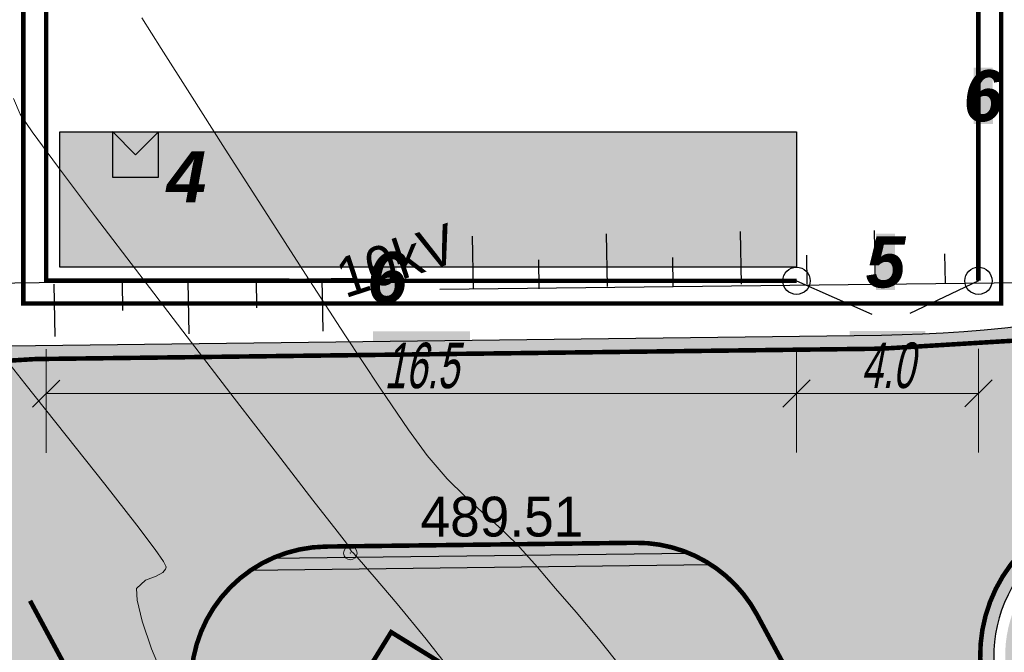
# Model space of a CAD drawing. Extents: x -516234 to 73329, y -4499813 to 47259.
# Tile 40 of 141: x 29582 to 29604, y 36996 to 37010. Entities that reach past the tile are written whole.
import ezdxf

# ---------------------------------------------------------------- set-up
doc = ezdxf.new("R2010")
doc.units = 0
doc.header["$LTSCALE"] = 0.5
doc.header["$MEASUREMENT"] = 0
doc.header["$PDMODE"] = 32
doc.header["$PDSIZE"] = 0.3
doc.linetypes.add('ACAD_ISO03W100', pattern=[30, 12, -18])
doc.linetypes.add('Auto_Soil_Left_Line_m1', pattern=[7, 5, -2])
for name, color, linetype in [('(004) Точки рельефа', 7, 'Continuous'), ('(007) Здания', 7, 'Continuous'), ('(022) Возд. Линии', 7, 'Continuous'), ('(031) Горизонтали', 42, 'Continuous'), ('7_газон', 7, 'Continuous'), ('STOYANKA', 7, 'Continuous'), ("YO'LLLLLLLLLLLLLLLLLLLLL", 7, 'Continuous'), ('стен', 7, 'Continuous'), ('экспликация', 7, 'Continuous')]:
    doc.layers.add(name, color=color, linetype=linetype)
doc.layers.add('(032) Горизонтали утолщенные', color=32, linetype='Continuous', lineweight=30)
doc.layers.add('.', color=7, linetype='Continuous', lineweight=15)
doc.styles.add('BM-431', font='bm431.ttf')
doc.styles.add('D-431', font='d431.ttf')
doc.styles.add('ESKD1', font='arial.ttf', dxfattribs={"width": 0.6, "oblique": 11})
doc.styles.get("Standard").update_dxf_attribs({"font": 'times.ttf'})
doc.linetypes.add('ограждение2', pattern='A,0.25,-0.1,[132,ltypeshp.shx,S=0.1,R=0,X=-0.1,Y=0],-0.1,1', length=1.45)
doc.dimstyles.new('GENPLAN', dxfattribs={"dimtxt": 1, "dimasz": 0.6, "dimexe": 1.3, "dimexo": 1.5, "dimgap": 0.1, "dimtad": 1, "dimdec": 1, "dimzin": 0, "dimdsep": 46, "dimtxsty": 'ESKD1', "dimblk1": 'OBLIQUE', "dimblk2": 'OBLIQUE', "dimsah": 1, "dimcen": -2, "dimclrt": 1, "dimadec": 0, "dimazin": 0, "dimtfac": 0.75, "dimtdec": 1, "dimtix": 1, "dimtmove": 0, "dimatfit": 3, "dimfxl": 1, "dimtvp": 1.2, "dimtfill": 2, "dimtfillclr": 2, "dimlwd": 5, "dimlwe": 5, "dimarcsym": 0})

# ---------------------------------------------------------------- blocks, each defined once
blk = doc.blocks.new('9633')
at = {"layer": '(031) Горизонтали', "color": 42, "linetype": 'Continuous', "lineweight": 0}
for points in [[(28615.68736467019, 37007.82258644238), (28615.83435720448, 37007.4825862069), (28616.09798442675, 37007.09310081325), (28616.67759363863, 37006.30603252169), (28617.4924820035, 37005.22431609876), (28618.46194668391, 37003.95088631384), (28619.50528484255, 37002.58867793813), (28620.54179364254, 37001.240625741), (28621.49077024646, 37000.00966448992), (28622.27151181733, 36998.99872895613), (28622.8033155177, 36998.31075390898), (28623.00547851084, 36998.04867411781), (28623.07556110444, 36997.94231335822), (28623.12175479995, 36997.87025536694), (28623.16361206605, 36997.82787305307), (28623.2847358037, 36997.69239733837), (28623.61833274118, 36997.31059740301), (28624.12278534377, 36996.71581090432), (28624.75647607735, 36995.94137549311), (28625.47778740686, 36995.02062882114)], [(28618.50849646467, 37009.59458192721), (28618.93134701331, 37008.92615177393), (28619.5624209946, 37007.93159583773), (28620.34185149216, 37006.70780697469), (28621.20977158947, 37005.35167803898), (28622.10631437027, 37003.96010188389), (28622.97161291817, 37002.62997136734), (28623.74580031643, 37001.4581793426), (28624.36900964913, 37000.54161866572), (28624.78137399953, 36999.9771821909), (28625.22469946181, 36999.46421625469), (28625.61615546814, 36999.0724097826), (28625.98289255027, 36998.74201599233), (28626.35206123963, 36998.41328810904), (28626.75081206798, 36998.02647935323), (28627.20629556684, 36997.52184294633), (28627.60551190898, 36997.05663863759), (28628.05650196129, 36996.53325826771), (28628.54830228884, 36995.94725256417), (28629.0699494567, 36995.2941722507)]]:
    blk.add_lwpolyline(points, dxfattribs=at)
at = {"layer": '(004) Точки рельефа', "lineweight": 0, "style": 'D-431'}
blk.add_text('489.51', height=0.875, dxfattribs=at).set_placement((28624.63605106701, 36998.19635510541))
blk = doc.blocks.new('345')
at = {"color": 6, "lineweight": 30}
for points, elevation in [([(22762368.85675858, 521682.9312954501), (22762369.3451204, 521681.8847036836)], -419.6640572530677), ([(22762353.09207296, 521674.1566153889), (22762370.00763466, 521682.1924965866)], -419.6640572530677), ([(22762367.77727546, 521681.8274762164), (22762368.04702114, 521681.2470277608)], -419.6640572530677), ([(22762366.187624, 521681.6827453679), (22762366.67598581, 521680.6361536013)], -419.6640572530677), ([(22762363.51848942, 521680.4341952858), (22762364.00685123, 521679.3876035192)], -419.6640572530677), ([(22762365.10814087, 521680.5789261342), (22762365.37788656, 521679.9984776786)], -419.6640572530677), ([(22762362.43900629, 521679.3303760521), (22762362.70875197, 521678.7499275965)], -419.6640572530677), ([(22762360.86109172, 521679.1622420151), (22762361.34945353, 521678.1156502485)], -419.6640572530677), ([(22762358.11994831, 521677.8526456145), (22762358.60831012, 521676.8060538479)], -839.3281145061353), ([(22762359.69786288, 521678.0207796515), (22762359.96760856, 521677.4403311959)], -839.3281145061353), ([(22762356.84025374, 521676.6505545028), (22762357.10999943, 521676.0701060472)], -419.6640572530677), ([(22762355.26233917, 521676.4824204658), (22762355.75070099, 521675.4358286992)], -419.6640572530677), ([(22762354.28842517, 521675.4291314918), (22762354.55817086, 521674.8486830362)], -419.6640572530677)]:
    blk.add_lwpolyline(points, dxfattribs=dict(at, elevation=elevation))
blk = doc.blocks.new('_Oblique')
at = {"color": 0, "linetype": 'ByBlock', "lineweight": -2}
blk.add_line((-0.5, -0.5), (0.5, 0.5), dxfattribs=at)
blk = doc.blocks.new('*D715')
at = {"layer": '(007) Здания', "color": 0, "lineweight": 5, "transparency": 16777216}
for p, q in [((29582.80054897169, 37002.31137139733), (29582.80132231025, 37000.03661388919)), ((29599.29936744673, 37002.31698042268), (29599.30014078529, 37000.04222291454)), ((29599.29969883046, 37001.34222283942), (29582.80088035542, 37001.33661381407))]:
    blk.add_line(p, q, dxfattribs=at)
at = {"layer": 'Defpoints', "color": 0, "transparency": 16777216}
for p in [(29599.29885749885, 37003.81698033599), (29582.80003902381, 37003.81137131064), (29582.80088035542, 37001.33661381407)]:
    blk.add_point(p, dxfattribs=at)
at = {"layer": '(007) Здания', "color": 0, "lineweight": 5, "transparency": 16777216, "xscale": 0.6, "yscale": 0.6, "zscale": 0.6}
for p, rotation in [((29582.80088035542, 37001.33661381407), 180.0194785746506), ((29599.29969883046, 37001.34222283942), 0.01947857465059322)]:
    blk.add_blockref('_Oblique', p, dxfattribs=dict(at, rotation=rotation))
at = {"layer": '(007) Здания', "color": 1, "transparency": 16777216, "insert": (29591.05008201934, 37001.94999127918), "char_height": 1, "attachment_point": 5, "rotation": 0.019478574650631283, "style": 'ESKD1', "bg_fill": 1, "box_fill_scale": 1.25, "bg_fill_color": 2, "bg_fill_transparency": 0}
blk.add_mtext('16.5', dxfattribs=at)
blk = doc.blocks.new('*D716')
at = {"layer": '(007) Здания', "color": 0, "lineweight": 5, "transparency": 16777216}
for p, q in [((29581.30003902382, 37018.81137131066), (29579.15004492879, 37018.81137131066)), ((29580.45004492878, 37003.81833915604), (29580.45004492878, 37018.81137131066)), ((29581.30003902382, 37003.81833915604), (29579.15004492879, 37003.81833915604))]:
    blk.add_line(p, q, dxfattribs=at)
at = {"layer": 'Defpoints', "color": 0, "transparency": 16777216}
for p in [(29580.45004492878, 37018.81137131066), (29582.80003902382, 37018.81137131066), (29582.80003902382, 37003.81833915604)]:
    blk.add_point(p, dxfattribs=at)
at = {"layer": '(007) Здания', "color": 0, "lineweight": 5, "transparency": 16777216, "xscale": 0.6, "yscale": 0.6, "zscale": 0.6}
for p, rotation in [((29580.45004492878, 37018.81137131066), 90), ((29580.45004492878, 37003.81833915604), 270)]:
    blk.add_blockref('_Oblique', p, dxfattribs=dict(at, rotation=rotation))
at = {"layer": '(007) Здания', "color": 1, "transparency": 16777216, "insert": (29579.83947194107, 37011.31485523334), "char_height": 1, "attachment_point": 5, "rotation": 90, "style": 'ESKD1', "bg_fill": 1, "box_fill_scale": 1.25, "bg_fill_color": 2, "bg_fill_transparency": 0}
blk.add_mtext('15.0', dxfattribs=at)
blk = doc.blocks.new('*D718')
at = {"layer": '(007) Здания', "color": 0, "lineweight": 5, "transparency": 16777216}
for p, q in [((29604.79579520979, 37018.81137131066), (29607.09203819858, 37018.81137131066)), ((29605.79203819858, 37018.81137131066), (29605.79203819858, 37003.81833915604)), ((29604.79579520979, 37003.81833915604), (29607.09203819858, 37003.81833915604))]:
    blk.add_line(p, q, dxfattribs=at)
at = {"layer": 'Defpoints', "color": 0, "transparency": 16777216}
for p in [(29603.29579520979, 37018.81137131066), (29603.29579520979, 37003.81833915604), (29605.79203819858, 37003.81833915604)]:
    blk.add_point(p, dxfattribs=at)
at = {"layer": '(007) Здания', "color": 0, "lineweight": 5, "transparency": 16777216, "xscale": 0.6, "yscale": 0.6, "zscale": 0.6}
for p, rotation in [((29605.79203819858, 37018.81137131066), 90), ((29605.79203819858, 37003.81833915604), 270)]:
    blk.add_blockref('_Oblique', p, dxfattribs=dict(at, rotation=rotation))
at = {"layer": '(007) Здания', "color": 1, "transparency": 16777216, "insert": (29605.18146521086, 37011.31485523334), "char_height": 1, "attachment_point": 5, "rotation": 90, "style": 'ESKD1', "bg_fill": 1, "box_fill_scale": 1.25, "bg_fill_color": 2, "bg_fill_transparency": 0}
blk.add_mtext('15.0', dxfattribs=at)
blk = doc.blocks.new('*D719')
at = {"layer": '(007) Здания', "color": 0, "lineweight": 5, "transparency": 16777216}
for p, q in [((29599.29936744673, 37002.31698042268), (29599.30014078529, 37000.04222291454)), ((29603.29630515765, 37002.31833924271), (29603.29707849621, 37000.04358173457)), ((29599.29969883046, 37001.34222283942), (29603.29663654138, 37001.34358165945))]:
    blk.add_line(p, q, dxfattribs=at)
at = {"layer": 'Defpoints', "color": 0, "transparency": 16777216}
for p in [(29599.29885749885, 37003.81698033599), (29603.29579520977, 37003.81833915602), (29603.29663654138, 37001.34358165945)]:
    blk.add_point(p, dxfattribs=at)
at = {"layer": '(007) Здания', "color": 0, "lineweight": 5, "transparency": 16777216, "xscale": 0.6, "yscale": 0.6, "zscale": 0.6}
for p, rotation in [((29599.29969883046, 37001.34222283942), 180.0194785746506), ((29603.29663654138, 37001.34358165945), 0.01947857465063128)]:
    blk.add_blockref('_Oblique', p, dxfattribs=dict(at, rotation=rotation))
at = {"layer": '(007) Здания', "color": 1, "transparency": 16777216, "insert": (29601.29796011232, 37001.95347520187), "char_height": 1, "attachment_point": 5, "rotation": 0.019478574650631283, "style": 'ESKD1', "bg_fill": 1, "box_fill_scale": 1.25, "bg_fill_color": 2, "bg_fill_transparency": 0}
blk.add_mtext('4.0', dxfattribs=at)

msp = doc.modelspace()

# ---------------------------------------------------------------- hatches: boundary and pattern name
at = {"layer": '.', "transparency": 33554687}
h = msp.add_hatch(color=3, dxfattribs=at)
h.dxf.hatch_style = 1
h.paths.add_polyline_path([(29583.10008943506, 37018.51480425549), (29602.99589603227, 37018.51480425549), (29602.99579520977, 37011.08840444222), (29583.09998861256, 37011.08840444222)])
h.paths.add_polyline_path([(29583.10003902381, 37007.08840444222), (29599.29579520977, 37007.08840444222), (29599.29569345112, 37004.11765988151), (29583.10003902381, 37004.11765988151)])
at = {"layer": '7_газон', "lineweight": 0, "true_color": 0x5c5c5c, "transparency": 33554687}
h = msp.add_hatch(color=251, dxfattribs=at)
h.dxf.hatch_style = 1
edge = h.paths.add_edge_path(flags=16)
edge.add_line((29676.9670253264, 36922.96084250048), (29652.77291892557, 36909.92828613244))
edge.add_arc((29654.19563818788, 36907.28709892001), 2.999999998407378, 118.3098620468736, 208.3098621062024)
edge.add_line((29651.55445097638, 36905.86437965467), (29669.68837844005, 36872.19990448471))
edge.add_arc((29672.32956565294, 36873.62262374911), 2.999999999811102, 208.30986207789, 298.2780487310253)
edge.add_line((29673.75081818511, 36870.98064698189), (29697.06899177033, 36883.5246684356))
edge.add_arc((29695.17398839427, 36887.04730412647), 4.000000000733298, 298.2780487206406, 388.3063323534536)
edge.add_line((29698.69568820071, 36888.94404619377), (29681.03101944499, 36921.74221183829))
edge.add_arc((29678.3897445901, 36920.31965528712), 3.00000000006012, 28.30633236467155, 118.3098620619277)
edge = h.paths.add_edge_path(flags=16)
edge.add_arc((29582.9855072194, 36967.89968877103), 30.00000001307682, 100.3549001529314, 118.3098620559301)
edge.add_line((29568.75831457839, 36994.31156091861), (29528.13142186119, 36972.42721186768))
edge.add_arc((29529.55414112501, 36969.78602465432), 2.999999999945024, 118.3098620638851, 225.976051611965)
edge.add_arc((29494.80619221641, 36933.83355539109), 46.99999999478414, 28.309861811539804, 45.97605160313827, ccw=False)
edge.add_line((29536.18479198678, 36956.12282367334), (29686.13726511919, 36677.7456560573))
edge.add_arc((29688.77845233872, 36679.16837530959), 2.999999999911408, 208.3098618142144, 354.8617095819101)
edge.add_line((29691.76639664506, 36678.8996955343), (29699.50725581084, 36764.98453772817))
edge.add_arc((29669.62781274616, 36767.67133548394), 30.00000000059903, 354.8617095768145, 388.3098620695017)
edge.add_line((29696.03968487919, 36781.89852812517), (29580.77358266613, 36995.88266607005))
edge.add_arc((29578.13239545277, 36994.45994680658), 2.999999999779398, 28.30986205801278, 100.3549001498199)
edge = h.paths.add_edge_path()
edge.add_line((29429.45156085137, 37065.40154354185), (29443.21523881, 37039.99022628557))
edge.add_line((29443.21523881, 37039.99022628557), (29467.007078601, 36995.82219918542))
edge.add_arc((29480.21301466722, 37002.93579550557), 14.99999999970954, 208.3098620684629, 253.3098622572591)
edge.add_line((29475.90507996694, 36988.56771635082), (29508.30438760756, 36978.85353674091))
edge.add_arc((29494.80619219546, 36933.83355536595), 47.00000002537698, 63.28493720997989, 73.30986224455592, ccw=False)
edge.add_arc((29520.43076144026, 36984.74898970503), 10.00000000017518, 243.284937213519, 298.3098620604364)
edge.add_line((29525.17315898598, 36975.94503232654), (29566.62423568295, 36998.27334173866))
edge.add_arc((29582.98550721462, 36967.89968878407), 34.49999999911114, 90.70226828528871, 118.3098620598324, ccw=False)
edge.add_line((29582.56265496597, 37002.39709732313), (29601.16238589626, 37002.62508366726))
edge.add_arc((29600.79468828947, 37032.62283022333), 29.99999999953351, 270.7022682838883, 298.3364137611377)
edge.add_line((29615.03411904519, 37006.21755401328), (29627.39519750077, 37012.88344606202))
edge.add_arc((29631.42970288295, 37005.4019511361), 8.500000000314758, 28.306332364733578, 118.3364137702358, ccw=False)
edge.add_line((29638.91331497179, 37009.43252803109), (29702.65760048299, 36891.0778810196))
edge.add_arc((29695.17398839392, 36887.04730412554), 8.499999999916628, -61.72195127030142, 28.306332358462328, ccw=False)
edge.add_line((29699.20087056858, 36879.56170328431), (29664.33022544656, 36860.80302483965))
edge.add_arc((29666.69897966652, 36856.39973022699), 5.000000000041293, 118.2780487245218, 208.3098620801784)
edge.add_line((29662.29700097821, 36854.02853145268), (29700.001465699, 36784.03260702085))
edge.add_arc((29669.62781274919, 36767.67133548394), 34.49999999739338, -5.138290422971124, 28.30986207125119, ccw=False)
edge.add_line((29703.98917227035, 36764.58151806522), (29695.14768138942, 36666.25672866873))
edge.add_arc((29710.0874029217, 36664.91332979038), 15.00000000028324, 174.8617095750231, 208.3098618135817)
edge.add_line((29696.8814668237, 36657.7997335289), (29738.10817600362, 36581.26498698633))
edge.add_arc((29696.72957622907, 36558.97571869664), 47.00000000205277, -16.690138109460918, 28.3098618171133, ccw=False)
edge.add_line((29741.74955749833, 36545.47752301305), (29732.03538262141, 36513.07823193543))
edge.add_arc((29746.40346174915, 36508.77029714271), 14.99999999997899, 163.309861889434, 208.3098620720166)
edge.add_line((29733.19752568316, 36501.65670082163), (29762.25672105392, 36447.71016536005))
edge.add_line((29762.25672105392, 36447.71016536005), (29788.31828072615, 36389.8396773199))
edge.add_line((29788.31828072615, 36389.8396773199), (29723.7285416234, 36509.74639209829))
edge.add_line((29723.7285416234, 36509.74639209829), (29735.04445390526, 36547.48789258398))
edge.add_arc((29696.7295762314, 36558.97571869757), 39.9999999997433, 343.3098618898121, 388.3098618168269)
edge.add_line((29731.94540582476, 36577.94530873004), (29530.02202180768, 36952.80314541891))
edge.add_arc((29494.80619221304, 36933.83355538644), 40.00000000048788, 28.30986181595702, 73.30986225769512)
edge.add_line((29506.29401808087, 36972.14843313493), (29468.5366372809, 36983.46910649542))
edge.add_line((29468.5366372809, 36983.46910649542), (29424.2348273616, 37065.40154354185))
edge = h.paths.add_edge_path(flags=16)
edge.add_line((29653.96902770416, 36965.66145273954), (29629.77229082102, 36952.62747941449))
edge.add_arc((29631.19501008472, 36949.98629220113), 2.999999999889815, 118.3098620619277, 208.3098620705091)
edge.add_line((29628.55382287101, 36948.56357293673), (29646.57493355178, 36915.10853490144))
edge.add_arc((29649.2161207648, 36916.53125416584), 2.999999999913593, 208.3098620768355, 298.3098620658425)
edge.add_line((29650.63884002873, 36913.89006695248), (29674.83351591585, 36926.92293008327))
edge.add_arc((29673.4107966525, 36929.56411729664), 2.999999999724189, 298.3098620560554, 388.3063323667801)
edge.add_line((29676.05207150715, 36930.98667384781), (29658.03302182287, 36964.44282207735))
edge.add_arc((29655.3917469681, 36963.02026552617), 2.999999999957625, 28.30633236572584, 118.3098620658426)
edge = h.paths.add_edge_path(flags=16)
edge.add_line((29653.05407388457, 36973.68728408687), (29634.95140268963, 37007.29869320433))
edge.add_arc((29631.42970288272, 37005.4019511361), 4.00000000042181, 28.30633236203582, 118.3364137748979)
edge.add_line((29629.53111211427, 37008.92265463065), (29617.1700336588, 37002.25676258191))
edge.add_arc((29600.79468827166, 37032.6228302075), 34.49999999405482, 278.95978604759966, 298.33641380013, ccw=False)
edge.add_arc((29606.63498333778, 36995.58040921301), 3.000000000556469, 98.95978601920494, 208.3098621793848)
edge.add_line((29603.99379612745, 36994.15768994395), (29623.57430544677, 36957.80772818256))
edge.add_arc((29626.21549265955, 36959.23044744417), 2.9999999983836, 208.3098620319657, 298.3098620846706)
edge.add_line((29627.6382119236, 36956.58926023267), (29651.83551829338, 36969.62354032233))
edge.add_arc((29650.41279902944, 36972.26472753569), 3.000000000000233, 298.3098620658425, 388.306332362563)
at = {"layer": "YO'LLLLLLLLLLLLLLLLLLLLL", "true_color": 0x00bfff}
h = msp.add_hatch(color=140, dxfattribs=at)
h.dxf.hatch_style = 1
edge = h.paths.add_edge_path(flags=16)
edge.add_line((29604.43399398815, 36994.39480983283), (29670.12857632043, 36872.43702437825))
edge.add_arc((29672.32956566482, 36873.62262376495), 2.499999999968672, 208.309862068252, 298.278048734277)
edge.add_line((29673.51394277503, 36871.42097645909), (29696.83211634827, 36883.96499789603))
edge.add_arc((29695.17398839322, 36887.04730412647), 3.500000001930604, 298.2780487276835, 388.3063323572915)
edge.add_line((29698.25547572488, 36888.70695343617), (29634.51119021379, 37007.06160044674))
edge.add_arc((29631.42970288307, 37005.4019511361), 3.500000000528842, 28.30633237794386, 118.3364137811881)
edge.add_line((29629.76843596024, 37008.48256669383), (29617.40735750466, 37001.8166746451))
edge.add_arc((29600.79468829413, 37032.6228302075), 34.99999998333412, 278.9597860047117, 298.3364137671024, ccw=False)
edge.add_arc((29606.63498333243, 36995.58040921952), 2.500000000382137, 98.95978600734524, 208.3098620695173)
edge = h.paths.add_edge_path()
edge.add_arc((29600.79468828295, 37032.62283023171), 34.75000000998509, 278.9597860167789, 298.3364137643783)
edge.add_line((29617.28869558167, 37002.0367186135), (29629.64977403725, 37008.70261066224))
edge.add_arc((29631.42970288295, 37005.40195113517), 3.750000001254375, 28.306332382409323, 118.33641377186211, ccw=False)
edge.add_line((29634.73129645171, 37007.18014682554), (29698.4755819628, 36888.82549981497))
edge.add_arc((29695.17398839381, 36887.04730412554), 3.750000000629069, -61.72195127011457, 28.306332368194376, ccw=False)
edge.add_line((29696.9505540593, 36883.74483316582), (29673.63238048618, 36871.20081172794))
edge.add_arc((29672.32956566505, 36873.62262376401), 2.74999999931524, 208.3098620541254, 298.2780487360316, ccw=False)
edge.add_line((29669.90847738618, 36872.3184644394), (29604.2138950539, 36994.27624989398))
edge.add_arc((29606.63498333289, 36995.58040921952), 2.750000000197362, 98.9597860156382, 208.3098620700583, ccw=False)
edge = h.paths.add_edge_path()
edge.add_line((29596.94986710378, 36997.82309186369), (29587.75359240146, 36997.71036845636))
edge.add_arc((29588.9861658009, 36994.97527021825), 2.999999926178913, 114.2587324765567, 124.2595781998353)
edge.add_line((29587.29733653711, 36997.45475711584), (29597.41225126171, 36997.57874075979))
edge.add_arc((29595.78470484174, 36995.0586031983), 3.000000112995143, 57.144958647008, 67.14580375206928)
edge = h.paths.add_edge_path()
edge.add_line((29526.90857057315, 36971.2005763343), (29568.99543445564, 36993.87136305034))
edge.add_arc((29582.98550722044, 36967.89968876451), 29.50000001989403, 100.35490015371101, 118.30986205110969, ccw=False)
edge.add_arc((29578.13239545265, 36994.45994680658), 2.499999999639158, 28.309862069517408, 100.35490015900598, ccw=False)
edge.add_line((29580.33338479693, 36995.64554619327), (29695.59948701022, 36781.66140824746))
edge.add_arc((29669.62781274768, 36767.67133548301), 29.49999999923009, -5.1382904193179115, 28.30986207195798, ccw=False)
edge.add_line((29699.0092650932, 36765.02931769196), (29691.11988759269, 36677.29282713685))
edge.add_arc((29688.77845223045, 36679.16837538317), 3.00000012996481, 321.3044000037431, 331.3052450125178)
edge.add_line((29691.41002270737, 36677.72794572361), (29699.25826045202, 36765.00692771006))
edge.add_arc((29669.62781274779, 36767.67133548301), 29.74999999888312, 354.8617095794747, 388.3098620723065)
edge.add_line((29695.81958594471, 36781.77996818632), (29580.55348373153, 36995.7641061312))
edge.add_arc((29578.13239545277, 36994.45994680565), 2.749999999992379, 28.30986207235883, 100.3549001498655)
edge.add_arc((29582.9855072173, 36967.89968877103), 29.7500000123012, 100.3549001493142, 118.309862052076)
edge.add_line((29568.87687451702, 36994.09146198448), (29527.19442439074, 36971.63851944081))
edge.add_arc((29529.55414118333, 36969.78602461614), 3.000000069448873, 141.8663265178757, 151.8671717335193)
at = {"layer": 'стен', "true_color": 0x991b1e}
h = msp.add_hatch(color=244, dxfattribs=at)
h.dxf.hatch_style = 1
h.paths.add_polyline_path([(29584.26327763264, 37007.08840444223), (29585.26327710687, 37007.0873790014), (29585.26225166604, 37006.08737952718), (29584.26225219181, 37006.08840496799), (29584.26327763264, 37007.08840444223), (29584.76276464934, 37006.5878919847), (29585.26327710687, 37007.0873790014)])
at = {"layer": 'экспликация', "true_color": 0xffffff, "transparency": 33554687}
h = msp.add_hatch(color=7, dxfattribs=at)
h.dxf.hatch_style = 1
h.paths.add_polyline_path([(29699.31096382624, 36974.59593197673), (29567.02408290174, 36974.59593197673), (29567.02408290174, 37042.31270727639), (29699.31096382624, 37042.31270727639)])
h.paths.add_polyline_path([(29698.67772427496, 36975.14876672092), (29571.30087154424, 36975.14876672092), (29571.30087154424, 37041.56780584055), (29698.67772427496, 37041.56780584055)], flags=16)

# ---------------------------------------------------------------- linework, layer by layer
at = {"layer": '(004) Точки рельефа', "color": 0, "linetype": 'ByBlock', "lineweight": 0}
msp.add_point((29589.48744655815, 36997.83324830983), dxfattribs=at)
at = {"layer": '(007) Здания', "color": 1, "linetype": 'Auto_Soil_Left_Line_m1', "ltscale": 0.5, "const_width": 0.1}
msp.add_lwpolyline([(29582.30003902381, 37019.31137131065), (29603.79579520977, 37019.31137131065), (29603.79579520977, 37003.31833915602), (29582.30003902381, 37003.31833915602)], close=True, dxfattribs=at)
at = {"layer": '(007) Здания', "color": 18, "linetype": 'ограждение2', "ltscale": 3, "true_color": 0x000000, "const_width": 0.1}
msp.add_lwpolyline([(29603.29579520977, 37003.81833915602), (29603.29579520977, 37018.81833915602), (29582.80003902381, 37018.81137131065), (29582.80003902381, 37003.81833915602), (29599.29885749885, 37003.816980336)], dxfattribs=at)
at = {"layer": '(007) Здания', "color": 18, "true_color": 0x000000}
msp.add_lwpolyline([(29583.10003902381, 37007.08840444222), (29599.29579520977, 37007.08840444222), (29599.29569345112, 37004.11765988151), (29583.10003902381, 37004.11765988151)], close=True, dxfattribs=at)
at = {"layer": '(007) Здания', "color": 18, "lineweight": 30, "true_color": 0x000000}
for points in [[(29584.26327763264, 37007.08840444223), (29585.26327710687, 37007.0873790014), (29585.26225166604, 37006.08737952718), (29584.26225219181, 37006.08840496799), (29584.26327763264, 37007.08840444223), (29584.76276464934, 37006.5878919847), (29585.26327710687, 37007.0873790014), (29584.26327763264, 37007.08840444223)], [(29599.29579520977, 37003.81833915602), (29600.95580747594, 37003.08174706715)], [(29603.29579520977, 37003.81833915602), (29601.78787849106, 37003.09560850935)]]:
    msp.add_lwpolyline(points, dxfattribs=at)
at = {"layer": '(007) Здания', "color": 18, "true_color": 0x000000}
for centre in [(29599.29579520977, 37003.81833915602), (29603.29579520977, 37003.81833915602)]:
    msp.add_circle(centre, 0.3, dxfattribs=at)
at = {"layer": '(032) Горизонтали утолщенные', "color": 32, "linetype": 'Continuous', "lineweight": 0}
msp.add_lwpolyline([(29581.43828456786, 37002.68928144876), (29582.32908615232, 37001.56072235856), (29583.23968444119, 37000.41661727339), (29584.08802954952, 36999.34875867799), (29584.79207159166, 36998.44893905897), (29585.19626949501, 36997.91175597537), (29585.3790783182, 36997.64626996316), (29585.4338003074, 36997.54572357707), (29585.43904693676, 36997.52058668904), (29585.42527848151, 36997.47511900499), (29585.36443474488, 36997.40318751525), (29585.21564933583, 36997.32666450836), (29584.98199082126, 36997.23801975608), (29584.7877045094, 36997.05191411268), (29584.80159632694, 36996.79503557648), (29584.91440659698, 36996.33294393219), (29585.11944933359, 36995.72603892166), (29585.41003855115, 36995.0347202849)], dxfattribs=at)
msp.add_lwpolyline([(29429.45156085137, 37065.40154354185), (29443.21523881, 37039.99022628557), (29467.007078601, 36995.82219918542, 0.1989123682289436), (29475.90507996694, 36988.56771635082), (29508.30438760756, 36978.85353674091, -0.04376990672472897), (29515.93522297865, 36975.81645736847, 0.2448137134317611), (29525.17315898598, 36975.94503232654), (29566.62423568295, 36998.27334173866, -0.1210469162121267), (29582.56265496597, 37002.39709732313), (29601.16238589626, 37002.62508366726, 0.1211644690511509), (29615.03411904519, 37006.21755401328), (29627.39519750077, 37012.88344606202, -0.414367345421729), (29638.91331497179, 37009.43252803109), (29702.65760048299, 36891.0778810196, -0.41435815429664), (29699.20087056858, 36879.56170328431), (29664.33022544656, 36860.80302483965, 0.4143762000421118), (29662.29700097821, 36854.02853145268), (29700.001465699, 36784.03260702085, -0.1469902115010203), (29703.98917227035, 36764.58151806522), (29695.14768138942, 36666.25672866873, 0.146990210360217)], format="xyb")
msp.add_lwpolyline([(29653.05407388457, 36973.68728408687), (29634.95140268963, 37007.29869320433, 0.4143673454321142), (29629.53111211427, 37008.92265463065), (29617.1700336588, 37002.25676258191, -0.08474851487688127), (29606.16775973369, 36998.54380289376, 0.5169680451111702), (29603.99379612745, 36994.15768994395), (29623.57430544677, 36957.80772818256, 0.4142135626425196), (29627.6382119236, 36956.58926023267), (29651.83551829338, 36969.62354032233, 0.4141955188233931)], format="xyb", close=True)
at = {"color": 6, "lineweight": 30}
for points in [[(29598.06001280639, 37004.89844997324), (29598.08086515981, 37003.74371330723)], [(29601.00603389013, 37004.92268684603), (29601.02688623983, 37003.76795018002)], [(29592.16743616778, 37004.79761623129), (29592.1882885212, 37003.64287956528)], [(29595.11372448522, 37004.84803310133), (29595.13457683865, 37003.69329643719)], [(29593.62199753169, 37004.27997547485), (29593.63455411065, 37003.64003370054)], [(29596.56828585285, 37004.33039234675), (29596.58084243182, 37003.69045057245)], [(29599.51457417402, 37004.3808092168), (29599.52713075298, 37003.74086744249)], [(29608.77106215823, 37003.82151326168), (29591.45790924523, 37003.62846651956)]]:
    msp.add_lwpolyline(points, dxfattribs=at)
at = {"color": 6, "lineweight": 30, "elevation": -419.6640572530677}
msp.add_lwpolyline([(29602.55236455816, 37004.40800332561), (29602.56492114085, 37003.7680615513)], dxfattribs=at)
at = {"layer": 'STOYANKA', "color": 7, "lineweight": 50, "true_color": 0xffffff, "const_width": 0.1}
for points in [[(29429.11038166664, 37065.40154354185), (29442.95128359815, 37039.84765081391), (29466.74295987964, 36995.67992725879, 0.1989123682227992), (29475.81892127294, 36988.28035476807), (29508.21822891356, 36978.56617515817, -0.04376990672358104), (29515.80035682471, 36975.5484813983, 0.244813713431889), (29525.31543091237, 36975.68091360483), (29566.76650760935, 36998.00922301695, -0.1210469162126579), (29582.56633194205, 37002.09711985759), (29601.16606287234, 37002.32510620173, 0.1211644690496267), (29615.17651335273, 37005.95350125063), (29627.53759180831, 37012.6193933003, -0.4143673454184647), (29638.64918748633, 37009.29027237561), (29702.39347299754, 36890.93562536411, -0.4143581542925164), (29699.05874531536, 36879.82590096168), (29664.18810019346, 36861.06722251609, 0.4143762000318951), (29662.03288225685, 36853.88625952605), (29699.73734697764, 36783.89033509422, -0.1469902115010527), (29703.69037783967, 36764.60838604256), (29694.84888695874, 36666.28359664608, 0.1469902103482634)], [(29589.62299723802, 36990.10010997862), (29592.51134689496, 36994.78176402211), (29590.38547999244, 36996.09419586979), (29587.49655081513, 36991.41473085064), (29586.34497862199, 36993.55255088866, -0.5635146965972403), (29588.94939607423, 36997.97504480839), (29595.7479351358, 36998.05837795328, -0.2791692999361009), (29598.4258921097, 36996.48132256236), (29599.45286190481, 36994.57481889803), (29593.95430516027, 36994.73711159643), (29593.88059698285, 36992.23984217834), (29599.37910347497, 36992.07590719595)]]:
    msp.add_lwpolyline(points, format="xyb", dxfattribs=at)
msp.add_lwpolyline([(29653.31820136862, 36973.82953974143), (29635.21553017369, 37007.44094885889, 0.4143673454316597), (29629.38871780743, 37009.18670739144), (29617.02763935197, 37002.5208153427, -0.08474851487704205), (29606.12103737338, 36998.84014225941, 0.516968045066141), (29603.72967740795, 36994.01541801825), (29623.31018672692, 36957.66545625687, 0.4142135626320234), (29627.7804838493, 36956.32514151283), (29651.97779021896, 36969.35942160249, 0.4141955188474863)], format="xyb", close=True, dxfattribs=at)
at = {"layer": 'STOYANKA', "color": 7, "linetype": 'ACAD_ISO03W100', "ltscale": 0.2, "true_color": 0xffffff, "transparency": 33554687, "const_width": 0.1}
msp.add_lwpolyline([(29582.44633456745, 36996.78372160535), (29655.50071366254, 36861.16294469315)], dxfattribs=at)
at = {"layer": "YO'LLLLLLLLLLLLLLLLLLLLL", "color": 140, "true_color": 0x00bfff, "flags": 128}
msp.add_lwpolyline([(29596.94986710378, 36997.82309186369), (29587.75359240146, 36997.71036845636, 0.04366464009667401), (29587.29733653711, 36997.45475711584), (29597.41225126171, 36997.57874075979, 0.04366463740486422)], format="xyb", close=True, dxfattribs=at)

# ---------------------------------------------------------------- block references
at = {"layer": '(007) Здания', "color": 18, "true_color": 0x000000}
msp.add_blockref('9633', (966.3948420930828, 0), dxfattribs=at)
at = {"color": 6, "lineweight": 5, "xscale": -1, "rotation": 206.2000459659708}
msp.add_blockref('345', (-20624455.45948855, -9544648.559256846, 419.6640572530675), dxfattribs=at)

# ---------------------------------------------------------------- texts
at = {"layer": '(022) Возд. Линии', "lineweight": 0, "style": 'BM-431'}
msp.add_text('10kV', height=0.8749999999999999, rotation=18.28703862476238, dxfattribs=at).set_placement((29589.37348122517, 37003.42889009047))
at = {"color": 0, "linetype": 'ByBlock', "lineweight": 30, "char_height": 1.124895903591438, "width": 0.3092104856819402, "attachment_point": 2, "rotation": 0.1434391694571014, "bg_fill": 1, "box_fill_scale": 1.05, "bg_fill_color": 2, "bg_fill_transparency": 0}
for s, insert in [('{\\fArial|b1|i1|c0|p34;\\C5;6}', (29603.39979107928, 37008.44767574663)), ('{\\fArial|b1|i1|c0|p34;\\C5;4}', (29585.88137137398, 37006.66369033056)), ('{\\fArial|b1|i1|c0|p34;\\C5;5}', (29601.25175618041, 37004.79419240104)), ('{\\fArial|b1|i1|c0|p34;\\C5;6}', (29590.29121137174, 37004.45134068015))]:
    msp.add_mtext(s, dxfattribs=dict(at, insert=insert))

# ---------------------------------------------------------------- dimensions: what is measured, and where the dimension line sits
at = {"layer": '(007) Здания', "color": 18, "true_color": 0x000000}
for p1, p2, distance, picture, middle in [((29582.80003902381, 37003.81833915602), (29582.80003902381, 37018.81137131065), 2.349994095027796, '*D716', (29579.83947194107, 37011.31485523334)), ((29603.29579520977, 37018.81137131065), (29603.29579520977, 37003.81833915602), 2.496242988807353, '*D718', (29605.18146521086, 37011.31485523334)), ((29599.29885749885, 37003.816980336), (29582.80003902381, 37003.81137131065), 2.474757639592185, '*D715', (29591.05008201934, 37001.94999127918))]:
    dim = msp.add_aligned_dim(p1=p1, p2=p2, distance=distance, dimstyle='GENPLAN', dxfattribs=at)
    dim.commit()
    dim.dimension.update_dxf_attribs({"geometry": picture, "text_midpoint": middle})
dim = msp.add_linear_dim(base=(29603.29663654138, 37001.34358165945), p1=(29599.29885749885, 37003.816980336), p2=(29603.29579520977, 37003.81833915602), angle=0.01947857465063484, dimstyle='GENPLAN', override={"dimtmove": 1}, dxfattribs=at)
dim.commit()
dim.dimension.update_dxf_attribs({"geometry": '*D719', "text_midpoint": (29601.29796011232, 37001.95347520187)})

doc.saveas('drawing.dxf')
